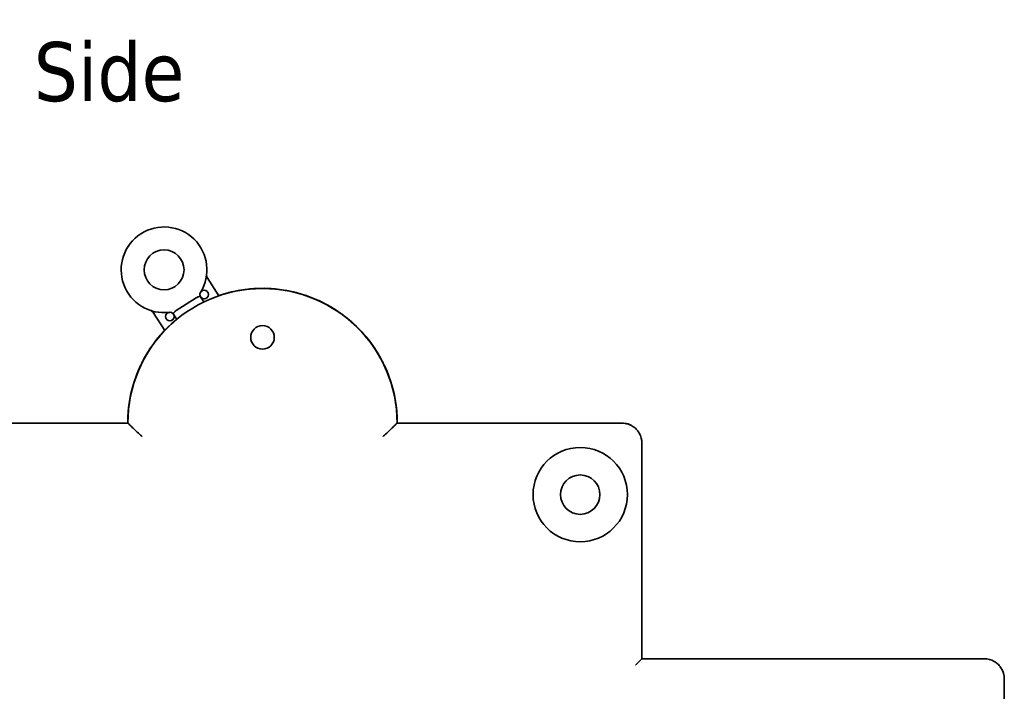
# Model space of a CAD drawing. Header units: millimetres. Extents: x 120 to 348, y 80 to 264.
# Tile 10 of 13: x 289 to 348, y 131 to 171. Entities that reach past the tile are written whole.
import ezdxf

# ---------------------------------------------------------------- set-up
doc = ezdxf.new("R2010")
doc.units = ezdxf.units.MM
doc.layers.add('Symbol (ISO)', color=7, linetype='Continuous', lineweight=25)
doc.layers.add('Visible (ISO)', color=7, linetype='Continuous', lineweight=35)
doc.styles.add('Label Text (ISO)', font='TAHOMA.TTF')

msp = doc.modelspace()

# ---------------------------------------------------------------- linework, layer by layer
at = {"layer": 'Visible (ISO)'}
for p, q in [((301.217, 154.209), (300.527, 155.283)), ((298.676, 153.329), (299.869, 154.095)), ((300.129, 154.141), (300.322, 153.841)), ((297.321, 153.225), (298.011, 152.151)), ((298.526, 153.112), (298.526, 153.112)), ((298.718, 152.812), (298.526, 153.112)), ((295.822, 146.662), (282.512, 146.662)), ((325.083, 146.662), (311.773, 146.662)), ((326.276, 132.692), (326.276, 145.468)), ((325.895, 132.311), (326.276, 132.692)), ((346.546, 132.692), (326.276, 132.692)), ((347.739, 87.871), (347.739, 131.498))]:
    msp.add_line(p, q, dxfattribs=at)
for centre, radius in [((297.966, 155.747), 1.181), ((300.343, 154.278), 0.254), ((298.312, 152.974), 0.254), ((303.797, 151.742), 0.699), ((322.619, 142.42), 2.794), ((322.619, 142.42), 1.168)]:
    msp.add_circle(centre, radius, dxfattribs=at)
for centre, radius, start, end in [((297.966, 155.747), 2.54, 328.27867, 277.11267), ((300.741, 155.421), 0.254, 173.29511, 212.69437), ((303.797, 146.662), 7.976, 0, 180), ((300.343, 154.278), 0.254, 148.27867, 194.09673), ((297.107, 153.088), 0.254, 50.02794, 72.10622), ((297.107, 153.088), 0.254, 32.70567, 72.10622), ((298.312, 152.974), 0.254, 51.29555, 97.11267), ((303.797, 146.662), 7.987, 159.62428, 180), ((303.797, 146.662), 7.987, 0, 20.37572), ((325.083, 145.468), 1.194, 0, 30), ((346.546, 131.498), 1.194, 60, 90)]:
    msp.add_arc(centre, radius, start, end, dxfattribs=at)
for centre, major_axis, ratio, start_param, end_param in [((303.797, 146.662), (0, -7.987), 0.999999, 1.926421, 3.471394), ((300.027, 153.699), (-0.127, 0.41), 0.534268, 6.27456, 6.429825), ((303.797, 146.662), (0, -7.987), 0.999999, 3.953085, 4.356765), ((296.787, 149.266), (-0.476, 0.177), 0.166107, 6.074334, 6.283247), ((310.808, 149.266), (-0.476, -0.177), 0.166108, 3.141531, 3.350444)]:
    msp.add_ellipse(centre, major_axis=major_axis, ratio=ratio, start_param=start_param, end_param=end_param, dxfattribs=at)
for points in [[(300.527, 155.283), (300.527, 155.283), (300.527, 155.283), (300.527, 155.283)], [(302.791, 154.585), (303.456, 154.67), (304.139, 154.67), (304.804, 154.585)], [(302.792, 154.574), (303.456, 154.659), (304.138, 154.659), (304.803, 154.574)], [(301.211, 154.218), (301.281, 154.242), (301.351, 154.265), (301.422, 154.287)], [(301.792, 154.393), (302.005, 154.448), (302.222, 154.495), (302.439, 154.533)], [(305.156, 154.533), (305.373, 154.495), (305.59, 154.448), (305.803, 154.393)], [(306.173, 154.287), (306.378, 154.223), (306.581, 154.151), (306.779, 154.071)], [(307.129, 153.921), (307.33, 153.829), (307.526, 153.728), (307.718, 153.62)], [(308.033, 153.433), (308.228, 153.311), (308.417, 153.181), (308.6, 153.044)], [(297.19, 153.328), (297.188, 153.329), (297.187, 153.329), (297.185, 153.33)], [(297.497, 151.552), (297.854, 152.013), (298.267, 152.44), (298.723, 152.815)], [(298.676, 153.329), (298.672, 153.327), (298.666, 153.322), (298.657, 153.314), (298.651, 153.309), (298.649, 153.306)], [(308.872, 152.815), (309.327, 152.44), (309.74, 152.013), (310.098, 151.552)], [(308.88, 152.823), (309.336, 152.447), (309.749, 152.02), (310.107, 151.558)], [(297.487, 151.558), (297.649, 151.766), (297.822, 151.968), (298.005, 152.16)], [(296.924, 150.729), (297.027, 150.904), (297.138, 151.075), (297.255, 151.243)], [(310.34, 151.243), (310.457, 151.076), (310.568, 150.904), (310.671, 150.729)], [(296.311, 149.443), (296.421, 149.739), (296.549, 150.03), (296.694, 150.313)], [(296.322, 149.442), (296.432, 149.737), (296.56, 150.027), (296.704, 150.309)], [(310.891, 150.309), (311.035, 150.027), (311.163, 149.737), (311.273, 149.442)], [(310.901, 150.313), (311.046, 150.03), (311.174, 149.739), (311.284, 149.443)], [(325.315, 146.639), (325.427, 146.617), (325.538, 146.578), (325.642, 146.523)], [(326.017, 146.211), (326.032, 146.192), (326.047, 146.173), (326.06, 146.153)], [(347.6, 132.059), (347.655, 131.954), (347.695, 131.842), (347.717, 131.729)]]:
    msp.add_open_spline(points, degree=3, dxfattribs=at)
for points, knots in [([(300.096, 154.216), (300.097, 154.214), (300.097, 154.213), (300.096, 154.207), (300.093, 154.2), (300.077, 154.184), (300.064, 154.176), (300.03, 154.157), (300.007, 154.147), (299.957, 154.127), (299.93, 154.118), (299.901, 154.11)], [-0.03839253, -0.03839253, -0.03839253, -0.03839253, -0.03564284, -0.03564284, -0.02693141, -0.02693141, -0.01841867, -0.01841867, -0.00897859, -0.00897859, -0.00000099, -0.00000099, -0.00000099, -0.00000099]), ([(297.321, 153.225), (297.306, 153.248), (297.288, 153.269), (297.245, 153.303), (297.221, 153.317), (297.195, 153.327), (297.193, 153.327), (297.19, 153.328), (297.189, 153.329), (297.187, 153.329), (297.187, 153.329), (297.186, 153.329), (297.186, 153.33), (297.186, 153.33), (297.186, 153.33), (297.186, 153.33), (297.186, 153.33), (297.186, 153.33), (297.186, 153.33), (297.185, 153.33), (297.185, 153.33), (297.185, 153.33), (297.185, 153.33), (297.185, 153.33), (297.186, 153.33), (297.186, 153.33), (297.187, 153.329), (297.191, 153.328), (297.197, 153.326), (297.207, 153.323), (297.209, 153.322), (297.21, 153.322)], [0, 0, 0, 0, 0.00817128, 0.00817128, 0.01626183, 0.01626183, 0.01676112, 0.01676112, 0.0171356, 0.0171356, 0.01727628, 0.01727628, 0.01732721, 0.01732721, 0.01735267, 0.01735267, 0.0173781, 0.0173781, 0.01748154, 0.01748154, 0.01785651, 0.01785651, 0.01788591, 0.01788591, 0.01880148, 0.01880148, 0.0215496, 0.0215496, 0.02984077, 0.02984077, 0.03109621, 0.03109621, 0.03109621, 0.03109621]), ([(298.471, 153.173), (298.472, 153.172), (298.473, 153.171), (298.479, 153.169), (298.485, 153.168), (298.508, 153.178), (298.521, 153.185), (298.552, 153.209), (298.571, 153.225), (298.61, 153.262), (298.629, 153.283), (298.649, 153.306)], [-0.00202633, -0.00202633, -0.00202633, -0.00202633, 0, 0, 0.00525896, 0.00525896, 0.00985714, 0.00985714, 0.0149588, 0.0149588, 0.01980987, 0.01980987, 0.01980987, 0.01980987]), ([(295.822, 146.662), (295.822, 146.662), (295.832, 146.652), (295.874, 146.611), (295.907, 146.578), (296.001, 146.485), (296.067, 146.421), (296.212, 146.281), (296.292, 146.205), (296.463, 146.046), (296.556, 145.962), (296.65, 145.877), (296.651, 145.876), (296.652, 145.875)], [-0.1534941, -0.1534941, -0.1534941, -0.1534941, -0.1311722, -0.1311722, -0.1057674, -0.1057674, -0.0720073, -0.0720073, -0.0372405, -0.0372405, 0, 0, 0.0005903, 0.0005903, 0.0005903, 0.0005903]), ([(311.773, 146.662), (311.773, 146.662), (311.763, 146.652), (311.721, 146.611), (311.688, 146.578), (311.594, 146.485), (311.528, 146.421), (311.383, 146.281), (311.302, 146.205), (311.131, 146.046), (311.039, 145.962), (310.945, 145.877), (310.944, 145.876), (310.942, 145.875)], [0.1534941, 0.1534941, 0.1534941, 0.1534941, 0.175816, 0.175816, 0.2012208, 0.2012208, 0.2349809, 0.2349809, 0.2697477, 0.2697477, 0.3069882, 0.3069882, 0.3075785, 0.3075785, 0.3075785, 0.3075785]), ([(325.083, 146.662), (325.15, 146.662), (325.216, 146.657), (325.282, 146.646), (325.286, 146.645), (325.29, 146.644), (325.295, 146.643), (325.356, 146.632), (325.416, 146.616), (325.473, 146.597), (325.481, 146.594), (325.489, 146.591), (325.497, 146.588), (325.55, 146.569), (325.599, 146.546), (325.647, 146.521), (325.658, 146.515), (325.669, 146.508), (325.68, 146.502), (325.722, 146.478), (325.762, 146.451), (325.8, 146.423), (325.812, 146.413), (325.825, 146.404), (325.837, 146.394), (325.87, 146.367), (325.9, 146.339), (325.929, 146.311), (325.942, 146.297), (325.955, 146.284), (325.967, 146.27), (325.991, 146.244), (326.013, 146.217), (326.034, 146.19), (326.047, 146.173), (326.059, 146.156), (326.07, 146.139), (326.087, 146.115), (326.102, 146.09), (326.116, 146.065)], [0, 0, 0, 0, 0.142857, 0.142857, 0.142857, 0.152534, 0.152534, 0.152534, 0.285714, 0.285714, 0.285714, 0.305107, 0.305107, 0.305107, 0.428571, 0.428571, 0.428571, 0.457694, 0.457694, 0.457694, 0.571429, 0.571429, 0.571429, 0.61031, 0.61031, 0.61031, 0.714286, 0.714286, 0.714286, 0.762858, 0.762858, 0.762858, 0.857143, 0.857143, 0.857143, 0.915471, 0.915471, 0.915471, 1, 1, 1, 1]), ([(347.143, 132.532), (347.166, 132.519), (347.19, 132.504), (347.214, 132.488), (347.232, 132.476), (347.249, 132.463), (347.267, 132.45), (347.294, 132.43), (347.32, 132.408), (347.346, 132.385), (347.36, 132.372), (347.374, 132.358), (347.388, 132.344), (347.416, 132.316), (347.443, 132.286), (347.47, 132.254), (347.48, 132.242), (347.49, 132.229), (347.5, 132.215), (347.528, 132.178), (347.554, 132.138), (347.579, 132.097), (347.585, 132.085), (347.592, 132.074), (347.598, 132.062), (347.623, 132.015), (347.646, 131.966), (347.665, 131.914), (347.668, 131.905), (347.671, 131.897), (347.674, 131.888), (347.694, 131.831), (347.709, 131.771), (347.72, 131.711), (347.721, 131.706), (347.722, 131.701), (347.723, 131.697), (347.734, 131.631), (347.739, 131.565), (347.739, 131.498)], [0, 0, 0, 0, 0.081743, 0.081743, 0.081743, 0.142857, 0.142857, 0.142857, 0.234817, 0.234817, 0.234817, 0.285714, 0.285714, 0.285714, 0.387829, 0.387829, 0.387829, 0.428571, 0.428571, 0.428571, 0.540911, 0.540911, 0.540911, 0.571429, 0.571429, 0.571429, 0.693962, 0.693962, 0.693962, 0.714286, 0.714286, 0.714286, 0.84701, 0.84701, 0.84701, 0.857143, 0.857143, 0.857143, 1, 1, 1, 1])]:
    msp.add_open_spline(points, degree=3, knots=knots, dxfattribs=at)

# ---------------------------------------------------------------- texts
at = {"layer": 'Symbol (ISO)', "insert": (290.244, 165.68), "char_height": 3.5, "attachment_point": 7, "line_spacing_factor": 1.806818, "style": 'Label Text (ISO)'}
msp.add_mtext('Side', dxfattribs=at)

doc.saveas('drawing.dxf')
